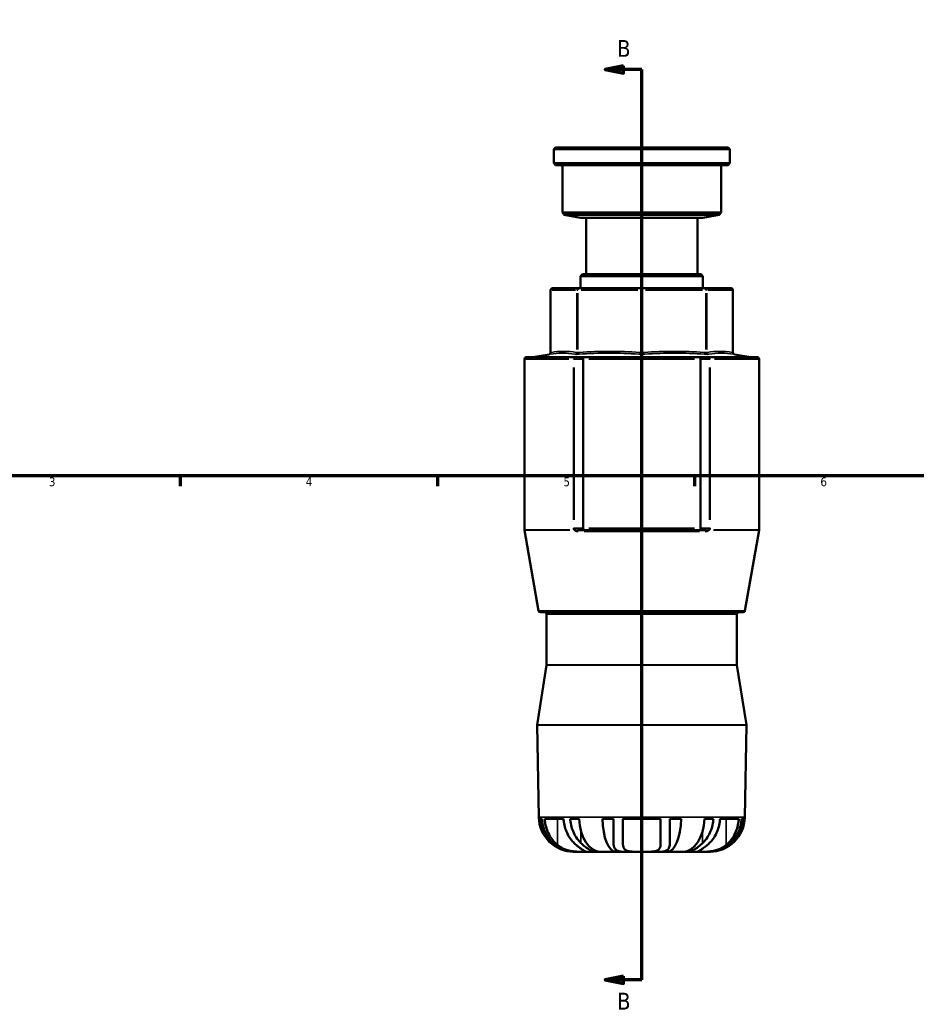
# Model space of a CAD drawing. Header units: millimetres. Extents: x -96 to 918, y -124 to 641.
# Tile 2 of 7: x 167 to 411, y -124 to 144. Entities that reach past the tile are written whole.
import ezdxf

# ---------------------------------------------------------------- set-up
doc = ezdxf.new("R2010")
doc.units = ezdxf.units.MM
for name, color, linetype, lineweight in [('Border (ANSI)', 7, 'Continuous', 70), ('Section Line (ANSI)', 7, 'Continuous', 70), ('Visible (ANSI)', 7, 'Continuous', 50), ('Visible Narrow (ANSI)', 7, 'Continuous', 35)]:
    doc.layers.add(name, color=color, linetype=linetype, lineweight=lineweight)
doc.styles.add('Label Text (ANSI)', font='tahoma.ttf')
doc.styles.add('Note Text (ANSI)', font='tahoma.ttf')

# ---------------------------------------------------------------- blocks, each defined once
blk = doc.blocks.new('Borders Default Border')
at = {"layer": 'Border (ANSI)'}
for p, q in [((210.25, 20), (210.25, 17.2)), ((280.33, 20), (280.33, 17.2)), ((350.42, 20), (350.42, 17.2))]:
    blk.add_line(p, q, dxfattribs=at)
at = {"layer": 'Border (ANSI)', "flags": 128}
blk.add_lwpolyline([(20, 20), (20, 574), (821, 574), (821, 20), (20, 20)], dxfattribs=at)
at = {"layer": 'Border (ANSI)', "color": 5, "true_color": 0x0000ff, "char_height": 2.4, "attachment_point": 7, "style": 'Note Text (ANSI)'}
for s, insert in [('3', (174.46, 17.15)), ('4', (244.45, 17.2)), ('5', (314.67, 17.15)), ('6', (384.69, 17.15))]:
    blk.add_mtext(s, dxfattribs=dict(at, insert=insert))
blk = doc.blocks.new('2dTransSection0')
at = {"layer": 'Section Line (ANSI)', "linetype": 'Continuous'}
for p, q in [((331.03, 131.73), (326.03, 130.73)), ((331.03, 129.73), (331.03, 131.73)), ((331.03, 130.73), (326.03, 130.73)), ((326.03, 130.73), (331.03, 129.73)), ((336.03, 130.73), (331.03, 130.73)), ((336.03, 121.75), (336.03, 130.73)), ((336.03, -117.4), (336.03, -108.42)), ((331.03, -116.4), (326.03, -117.4)), ((331.03, -117.4), (326.03, -117.4)), ((326.03, -117.4), (331.03, -118.4)), ((331.03, -118.4), (331.03, -116.4)), ((336.03, -117.4), (331.03, -117.4))]:
    blk.add_line(p, q, dxfattribs=at)
at = {"layer": 'Section Line (ANSI)'}
blk.add_line((336.03, -117.4), (336.03, 130.73), dxfattribs=at)
at = {"layer": 'Section Line (ANSI)', "linetype": 'Continuous', "flags": 128}
for points in [[(331.03, 131.73), (326.03, 130.73), (331.03, 129.73), (331.03, 131.73)], [(331.03, -116.4), (326.03, -117.4), (331.03, -118.4), (331.03, -116.4)]]:
    blk.add_lwpolyline(points, dxfattribs=at)
at = {"layer": 'Section Line (ANSI)'}
for points in [[(331.03, 131.73), (326.03, 130.73), (331.03, 129.73), (331.03, 131.73)], [(331.03, -116.4), (326.03, -117.4), (331.03, -118.4), (331.03, -116.4)]]:
    blk.add_solid(points, dxfattribs=at)
at = {"layer": 'Section Line (ANSI)', "char_height": 4.57, "attachment_point": 7, "style": 'Label Text (ANSI)'}
for insert in [(329.28, 134.23), (329.28, -125.48)]:
    blk.add_mtext('B', dxfattribs=dict(at, insert=insert))

msp = doc.modelspace()

# ---------------------------------------------------------------- linework, layer by layer
at = {"layer": 'Visible (ANSI)'}
for p, q in [((312.5312, 109.5288), (312.0312, 109.0288)), ((360.0312, 109.0288), (312.0312, 109.0288)), ((312.0312, 109.0288), (312.0312, 105.2288)), ((312.5312, 109.5288), (359.5312, 109.5288)), ((359.5312, 109.5288), (360.0312, 109.0288)), ((360.0312, 109.0288), (360.0312, 105.2288)), ((312.0312, 105.2288), (360.0312, 105.2288)), ((312.5312, 104.7288), (312.0312, 105.2288)), ((359.5312, 104.7288), (312.5312, 104.7288)), ((314.4312, 104.7288), (314.4312, 91.7888)), ((357.6312, 104.7288), (357.6312, 91.7888)), ((359.5312, 104.7288), (360.0312, 105.2288)), ((314.4312, 91.7888), (357.6312, 91.7888)), ((314.922, 91.1934), (314.4312, 91.7888)), ((357.1404, 91.1934), (357.6312, 91.7888)), ((357.1404, 91.1934), (314.922, 91.1934)), ((319.3712, 90.3288), (314.922, 91.1934)), ((319.3712, 90.3288), (352.6913, 90.3288)), ((320.8857, 90.3288), (320.8857, 74.9688)), ((351.1767, 90.3288), (351.1767, 74.9688)), ((352.6913, 90.3288), (357.1404, 91.1934)), ((319.8712, 74.9688), (319.3712, 74.4688)), ((352.6913, 74.4688), (319.3712, 74.4688)), ((319.3712, 74.4688), (319.3712, 71.1288)), ((319.8712, 74.9688), (352.1913, 74.9688)), ((352.1913, 74.9688), (352.6913, 74.4688)), ((352.6913, 74.4688), (352.6913, 71.1288)), ((311.1774, 70.6288), (311.1774, 53.6215)), ((318.8105, 71.1288), (311.6774, 71.1288)), ((336.0312, 71.1288), (318.8105, 71.1288)), ((353.252, 71.1288), (336.0312, 71.1288)), ((360.385, 71.1288), (353.252, 71.1288)), ((360.885, 70.6288), (360.885, 53.6215)), ((304.0312, 51.8368), (304.0312, 5.2541)), ((304.5312, 52.3368), (317.6866, 52.3368)), ((310.7642, 53.1291), (306.3143, 52.3444)), ((318.0439, 52.3368), (317.6866, 52.3368)), ((320.3813, 52.3368), (318.0439, 52.3368)), ((320.0312, 51.8368), (320.0312, 5.7104)), ((351.6811, 52.3368), (320.3813, 52.3368)), ((354.0185, 52.3368), (351.6811, 52.3368)), ((352.0312, 51.8368), (352.0312, 5.7104)), ((354.3758, 52.3368), (354.0185, 52.3368)), ((354.3758, 52.3368), (367.5312, 52.3368)), ((361.2982, 53.1291), (365.7481, 52.3444)), ((368.0312, 51.8368), (368.0312, 5.2541)), ((307.9084, -16.778), (304.0388, 5.1673)), ((320.3813, 5.2104), (318.4712, 5.2104)), ((320.3813, 5.2104), (351.6811, 5.2104)), ((351.6811, 5.2104), (353.5912, 5.2104)), ((364.1541, -16.778), (368.0236, 5.1673)), ((363.6617, -17.1912), (308.4008, -17.1912)), ((310.1112, -17.6912), (310.1112, -31.5519)), ((361.9512, -17.6912), (361.9512, -31.5519)), ((310.1051, -31.63), (307.538, -47.8681)), ((361.9574, -31.63), (364.5244, -47.8681)), ((307.9698, -73.0388), (307.532, -47.9549)), ((364.0926, -73.0388), (364.5305, -47.9549)), ((308.8351, -73.5112), (308.2296, -73.5112)), ((314.7148, -73.5112), (309.5948, -73.5112)), ((318.9606, -73.5112), (316.5151, -73.5112)), ((328.3512, -73.5112), (325.3002, -73.5112)), ((328.3512, -73.5112), (328.3512, -80.0807)), ((341.1512, -73.5112), (330.9112, -73.5112)), ((330.9112, -80.6183), (330.9112, -73.5112)), ((341.1512, -73.5112), (341.1512, -80.6183)), ((343.7112, -80.0807), (343.7112, -73.5112)), ((346.7622, -73.5112), (343.7112, -73.5112)), ((355.5473, -73.5112), (353.1018, -73.5112)), ((362.4676, -73.5112), (357.3476, -73.5112)), ((363.8328, -73.5112), (363.2273, -73.5112)), ((317.7263, -82.4712), (317.5684, -82.4712)), ((317.7263, -82.4712), (317.7263, -82.4642)), ((318.135, -82.4712), (317.7263, -82.4712)), ((320.0419, -82.4712), (318.135, -82.4712)), ((323.1521, -82.4712), (320.0419, -82.4712)), ((323.1521, -82.4712), (323.1521, -82.0856)), ((324.7917, -82.4712), (323.1521, -82.4712)), ((328.9658, -82.4712), (324.7917, -82.4712)), ((328.9658, -82.4712), (328.9658, -81.8902)), ((331.0141, -82.4712), (328.9658, -82.4712)), ((336.0312, -82.4712), (331.0141, -82.4712)), ((341.0483, -82.4712), (336.0312, -82.4712)), ((343.0966, -82.4712), (341.0483, -82.4712)), ((343.0966, -82.4712), (343.0966, -81.8902)), ((347.2707, -82.4712), (343.0966, -82.4712)), ((348.9103, -82.4712), (347.2707, -82.4712)), ((348.9103, -82.4712), (348.9103, -82.0856)), ((352.0205, -82.4712), (348.9103, -82.4712)), ((353.9274, -82.4712), (352.0205, -82.4712)), ((354.3361, -82.4712), (353.9274, -82.4712)), ((354.3361, -82.4712), (354.3361, -82.4642)), ((354.4941, -82.4712), (354.3361, -82.4712))]:
    msp.add_line(p, q, dxfattribs=at)
for centre, radius, start, end in [((311.6774, 70.6288), 0.5, 90, 180), ((360.385, 70.6288), 0.5, 0, 90), ((304.5312, 51.8368), 0.5, 90, 180), ((306.2275, 52.8368), 0.5, 270, 280), ((310.6774, 53.6215), 0.5, 280, 0), ((361.385, 53.6215), 0.5, 180, 260), ((365.835, 52.8368), 0.5, 260, 270), ((367.5312, 51.8368), 0.5, 0, 90), ((304.5312, 5.2541), 0.5, 180, 190), ((367.5312, 5.2541), 0.5, 350, 0), ((308.4008, -16.6912), 0.5, 190, 270), ((309.6112, -17.6912), 0.5, 0, 90), ((362.4512, -17.6912), 0.5, 90, 180), ((363.6617, -16.6912), 0.5, 270, 350), ((309.6112, -31.5519), 0.5, 351.016557, 0), ((362.4512, -31.5519), 0.5, 180, 188.983443), ((308.0319, -47.9462), 0.5, 171.016557, 181), ((364.0305, -47.9462), 0.5, 359, 8.983443), ((317.5684, -72.8712), 9.6, 181, 270), ((354.4941, -72.8712), 9.6, 270, 359)]:
    msp.add_arc(centre, radius, start, end, dxfattribs=at)
for centre, major_axis, ratio, start_param, end_param in [((320.3813, 51.8368), (0, 0.5), 0.70020754, 0, 1.57079633), ((351.6811, 51.8368), (0, -0.5), 0.70020754, 1.57079633, 3.14159265), ((320.3813, 5.7104), (0, 0.5), 0.70020754, 1.57079633, 3.14159265), ((351.6811, 5.7104), (0, 0.5), 0.70020754, 3.14159265, 4.71238898), ((317.7263, -72.8712), (0, -9.6), 0.99144486, 4.77910513, 6.28318531), ((324.7917, -72.8712), (0, -9.6), 0.60876143, 4.77910513, 6.28318531), ((328.9658, -72.8712), (0, -9.6), 0.38268343, 4.77910513, 6.28318531), ((343.0966, -72.8712), (0, -9.6), 0.38268343, 0, 1.50408018), ((347.2707, -72.8712), (0, -9.6), 0.60876143, 0, 1.50408018), ((354.3361, -72.8712), (0, -9.6), 0.99144486, 0, 1.50408018)]:
    msp.add_ellipse(centre, major_axis=major_axis, ratio=ratio, start_param=start_param, end_param=end_param, dxfattribs=at)
for points, knots in [([(308.8351, -73.5112), (308.8588, -73.9051), (308.9058, -74.3111), (309.0857, -75.3336), (309.2537, -75.942), (309.6502, -77.0257), (309.9169, -77.5995), (310.5507, -78.6682), (310.9177, -79.163), (311.4362, -79.7473), (311.5975, -79.9162), (311.7679, -80.0807)], [0.062263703, 0.062263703, 0.062263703, 0.062263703, 0.174710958, 0.174710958, 0.349421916, 0.349421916, 0.527641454, 0.527641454, 0.705860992, 0.705860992, 0.778602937, 0.778602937, 0.778602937, 0.778602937]), ([(313.0479, -80.6183), (312.6739, -80.3096), (312.3274, -79.968), (311.6616, -79.2075), (311.2983, -78.7103), (310.6712, -77.6385), (310.4076, -77.0637), (310.0132, -75.9737), (309.8453, -75.3587), (309.6653, -74.3233), (309.6183, -73.911), (309.5948, -73.5112)], [4.988854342, 4.988854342, 4.988854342, 4.988854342, 5.135317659, 5.135317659, 5.313275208, 5.313275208, 5.491232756, 5.491232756, 5.667658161, 5.667658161, 5.781811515, 5.781811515, 5.781811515, 5.781811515]), ([(314.7148, -73.5112), (314.7383, -73.911), (314.7853, -74.3233), (314.9653, -75.3587), (315.1332, -75.9737), (315.5276, -77.0637), (315.7912, -77.6385), (316.4183, -78.7103), (316.7816, -79.2075), (317.4474, -79.968), (317.7939, -80.3096), (318.1679, -80.6183)], [0.062272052, 0.062272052, 0.062272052, 0.062272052, 0.176425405, 0.176425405, 0.35285081, 0.35285081, 0.530808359, 0.530808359, 0.708765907, 0.708765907, 0.855229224, 0.855229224, 0.855229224, 0.855229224]), ([(319.4479, -80.0807), (319.2775, -79.9162), (319.1162, -79.7473), (318.5977, -79.163), (318.2307, -78.6682), (317.5969, -77.5995), (317.3302, -77.0257), (316.9337, -75.942), (316.7657, -75.3336), (316.5858, -74.3111), (316.5388, -73.9051), (316.5151, -73.5112)], [5.354140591, 5.354140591, 5.354140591, 5.354140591, 5.426882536, 5.426882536, 5.605102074, 5.605102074, 5.783321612, 5.783321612, 5.95803257, 5.95803257, 6.070479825, 6.070479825, 6.070479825, 6.070479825]), ([(355.5473, -73.5112), (355.5236, -73.9051), (355.4767, -74.3111), (355.2967, -75.3336), (355.1287, -75.942), (354.7323, -77.0257), (354.4655, -77.5995), (353.8317, -78.6682), (353.4647, -79.163), (352.9462, -79.7473), (352.785, -79.9162), (352.6146, -80.0807)], [0.062263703, 0.062263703, 0.062263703, 0.062263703, 0.174710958, 0.174710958, 0.349421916, 0.349421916, 0.527641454, 0.527641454, 0.705860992, 0.705860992, 0.778602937, 0.778602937, 0.778602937, 0.778602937]), ([(353.8946, -80.6183), (354.2685, -80.3096), (354.6151, -79.968), (355.2808, -79.2075), (355.6442, -78.7103), (356.2712, -77.6385), (356.5348, -77.0637), (356.9293, -75.9737), (357.0971, -75.3587), (357.2771, -74.3233), (357.3241, -73.911), (357.3476, -73.5112)], [4.988854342, 4.988854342, 4.988854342, 4.988854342, 5.135317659, 5.135317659, 5.313275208, 5.313275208, 5.491232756, 5.491232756, 5.667658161, 5.667658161, 5.781811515, 5.781811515, 5.781811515, 5.781811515]), ([(362.4676, -73.5112), (362.4441, -73.911), (362.3971, -74.3233), (362.2171, -75.3587), (362.0493, -75.9737), (361.6548, -77.0637), (361.3912, -77.6385), (360.7642, -78.7103), (360.4008, -79.2075), (359.7351, -79.968), (359.3885, -80.3096), (359.0146, -80.6183)], [0.062272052, 0.062272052, 0.062272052, 0.062272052, 0.176425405, 0.176425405, 0.35285081, 0.35285081, 0.530808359, 0.530808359, 0.708765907, 0.708765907, 0.855229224, 0.855229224, 0.855229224, 0.855229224]), ([(360.2946, -80.0807), (360.465, -79.9162), (360.6262, -79.7473), (361.1447, -79.163), (361.5117, -78.6682), (362.1455, -77.5995), (362.4123, -77.0257), (362.8087, -75.942), (362.9767, -75.3336), (363.1567, -74.3111), (363.2036, -73.9051), (363.2273, -73.5112)], [5.354140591, 5.354140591, 5.354140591, 5.354140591, 5.426882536, 5.426882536, 5.605102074, 5.605102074, 5.783321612, 5.783321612, 5.95803257, 5.95803257, 6.070479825, 6.070479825, 6.070479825, 6.070479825]), ([(311.7679, -80.0807), (312.1736, -80.4724), (312.6264, -80.8262), (313.4223, -81.319), (313.7339, -81.4858), (314.3028, -81.7456), (314.5533, -81.8462), (315.0938, -82.035), (315.3836, -82.1201), (316.1702, -82.3102), (316.6666, -82.3879), (317.4922, -82.4589), (317.8174, -82.4712), (318.135, -82.4712)], [-0.864997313, -0.864997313, -0.864997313, -0.864997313, -0.682105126, -0.682105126, -0.573308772, -0.573308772, -0.491667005, -0.491667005, -0.401116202, -0.401116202, -0.249465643, -0.249465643, -0.147924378, -0.147924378, -0.147924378, -0.147924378]), ([(323.1521, -82.4712), (323.1391, -82.4712), (323.1251, -82.4707), (322.9752, -82.4597), (322.7664, -82.4033), (322.3328, -82.2138), (322.1546, -82.1245), (321.7832, -81.9146), (321.5945, -81.7986), (321.1264, -81.4871), (320.8411, -81.2795), (320.1857, -80.7587), (319.815, -80.4351), (319.4479, -80.0807)], [-0.895980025, -0.895980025, -0.895980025, -0.895980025, -0.875027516, -0.875027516, -0.684891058, -0.684891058, -0.575321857, -0.575321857, -0.476253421, -0.476253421, -0.34137973, -0.34137973, -0.174811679, -0.174811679, -0.174811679, -0.174811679]), ([(328.3512, -80.0807), (328.3512, -80.3607), (328.3731, -80.6215), (328.4785, -81.1274), (328.5685, -81.3655), (328.788, -81.7088), (328.8938, -81.831), (329.1475, -82.0467), (329.2954, -82.1385), (329.7153, -82.3254), (330.0081, -82.3976), (330.5529, -82.4606), (330.7775, -82.4712), (331.0141, -82.4712)], [-0.881347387, -0.881347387, -0.881347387, -0.881347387, -0.750862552, -0.750862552, -0.605127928, -0.605127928, -0.507863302, -0.507863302, -0.408206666, -0.408206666, -0.259192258, -0.259192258, -0.164881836, -0.164881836, -0.164881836, -0.164881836]), ([(341.0483, -82.4712), (341.3452, -82.4712), (341.6217, -82.4544), (342.1969, -82.3659), (342.4759, -82.282), (342.8454, -82.0893), (342.9634, -82.0087), (343.1591, -81.8355), (343.2396, -81.7462), (343.3997, -81.5239), (343.4726, -81.3861), (343.6582, -80.9046), (343.7112, -80.5163), (343.7112, -80.0807)], [-0.719269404, -0.719269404, -0.719269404, -0.719269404, -0.600968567, -0.600968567, -0.451674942, -0.451674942, -0.368564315, -0.368564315, -0.296050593, -0.296050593, -0.203719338, -0.203719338, 0, 0, 0, 0]), ([(352.6146, -80.0807), (352.5384, -80.1542), (352.4621, -80.2264), (351.9549, -80.6968), (351.5239, -81.0516), (350.9025, -81.5083), (350.6981, -81.6485), (350.3339, -81.8811), (350.1726, -81.9768), (349.8273, -82.1662), (349.6516, -82.2507), (349.2279, -82.4259), (349.0304, -82.4712), (348.9103, -82.4712)], [-0.753906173, -0.753906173, -0.753906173, -0.753906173, -0.719574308, -0.719574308, -0.526013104, -0.526013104, -0.426423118, -0.426423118, -0.339709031, -0.339709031, -0.228572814, -0.228572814, -0.035128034, -0.035128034, -0.035128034, -0.035128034]), ([(353.9274, -82.4712), (354.4276, -82.4712), (354.9433, -82.4405), (355.8744, -82.3084), (356.2787, -82.2256), (356.9639, -82.0363), (357.2451, -81.9437), (357.8128, -81.7247), (358.0968, -81.5972), (358.8349, -81.2163), (359.2666, -80.9391), (359.8855, -80.4556), (360.0958, -80.2726), (360.2946, -80.0807)], [-0.982647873, -0.982647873, -0.982647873, -0.982647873, -0.82213002, -0.82213002, -0.697745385, -0.697745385, -0.60845376, -0.60845376, -0.513362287, -0.513362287, -0.35244579, -0.35244579, -0.262483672, -0.262483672, -0.262483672, -0.262483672]), ([(320.0419, -82.4712), (319.9718, -82.4712), (319.8965, -82.4712), (319.475, -82.471), (319.0503, -82.4721), (318.0343, -82.4323), (317.4437, -82.3863), (316.4, -82.2031), (315.9732, -82.1011), (315.1736, -81.843), (314.8073, -81.696), (313.9949, -81.2967), (313.57, -81.0299), (313.1404, -80.6937), (313.0939, -80.6563), (313.0479, -80.6183)], [-1.804506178, -1.804506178, -1.804506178, -1.804506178, -1.759360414, -1.759360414, -1.567219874, -1.567219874, -1.359324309, -1.359324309, -1.217316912, -1.217316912, -1.08975086, -1.08975086, -0.920881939, -0.920881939, -0.900106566, -0.900106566, -0.900106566, -0.900106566]), ([(318.1679, -80.6183), (318.3876, -80.7998), (318.5993, -80.9669), (319.1015, -81.3485), (319.385, -81.5497), (319.8632, -81.8713), (320.0608, -81.9961), (320.4339, -82.225), (320.5828, -82.3105), (320.7629, -82.4366), (320.748, -82.4578), (320.5042, -82.4729), (320.3104, -82.4712), (320.0419, -82.4712)], [-2.707799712, -2.707799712, -2.707799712, -2.707799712, -2.611616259, -2.611616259, -2.468131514, -2.468131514, -2.342004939, -2.342004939, -2.181335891, -2.181335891, -1.977272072, -1.977272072, -1.804506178, -1.804506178, -1.804506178, -1.804506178]), ([(336.0312, -82.4712), (336.0162, -82.4712), (336.0012, -82.4712), (335.3708, -82.4712), (334.7622, -82.4739), (333.5781, -82.4482), (333.0202, -82.4157), (332.2046, -82.2584), (331.9146, -82.1636), (331.4729, -81.9161), (331.312, -81.7755), (331.0392, -81.3974), (330.9542, -81.1483), (330.9154, -80.7869), (330.9112, -80.7042), (330.9112, -80.6183)], [-1.752702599, -1.752702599, -1.752702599, -1.752702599, -1.748021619, -1.748021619, -1.556153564, -1.556153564, -1.35132498, -1.35132498, -1.204744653, -1.204744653, -1.078184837, -1.078184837, -0.918442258, -0.918442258, -0.87322822, -0.87322822, -0.87322822, -0.87322822]), ([(341.1512, -80.6183), (341.1512, -80.692), (341.1481, -80.7633), (341.1156, -81.1208), (341.0337, -81.3759), (340.7646, -81.761), (340.6062, -81.9035), (340.1721, -82.1535), (339.8885, -82.2495), (339.0937, -82.4096), (338.5521, -82.4446), (337.3464, -82.4748), (336.6924, -82.4712), (336.0312, -82.4712)], [-2.632951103, -2.632951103, -2.632951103, -2.632951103, -2.594034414, -2.594034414, -2.431862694, -2.431862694, -2.305068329, -2.305068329, -2.159820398, -2.159820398, -1.958933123, -1.958933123, -1.752702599, -1.752702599, -1.752702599, -1.752702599]), ([(352.0205, -82.4712), (351.9912, -82.4712), (351.9628, -82.4712), (351.6486, -82.4712), (351.4608, -82.4735), (351.2933, -82.4433), (351.3314, -82.4064), (351.5992, -82.24), (351.7659, -82.1426), (352.167, -81.8913), (352.3864, -81.7484), (352.9416, -81.363), (353.2864, -81.1079), (353.7278, -80.7549), (353.8107, -80.6876), (353.8946, -80.6183)], [-1.766286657, -1.766286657, -1.766286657, -1.766286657, -1.747869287, -1.747869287, -1.55642376, -1.55642376, -1.351095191, -1.351095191, -1.206509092, -1.206509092, -1.079974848, -1.079974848, -0.917633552, -0.917633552, -0.880765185, -0.880765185, -0.880765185, -0.880765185]), ([(359.0146, -80.6183), (358.8819, -80.7279), (358.7451, -80.8324), (358.2273, -81.1984), (357.8149, -81.434), (357.0104, -81.797), (356.6345, -81.9337), (355.7917, -82.1772), (355.3322, -82.2702), (354.2757, -82.4198), (353.7071, -82.4499), (352.7322, -82.474), (352.3293, -82.4712), (352.0205, -82.4712)], [-2.652104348, -2.652104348, -2.652104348, -2.652104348, -2.594237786, -2.594237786, -2.439296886, -2.439296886, -2.313053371, -2.313053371, -2.163200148, -2.163200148, -1.960498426, -1.960498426, -1.766286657, -1.766286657, -1.766286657, -1.766286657])]:
    msp.add_open_spline(points, degree=3, knots=knots, dxfattribs=at)
at = {"layer": 'Visible Narrow (ANSI)'}
for p, q in [((311.2118, 70.6288), (311.1775, 70.6288)), ((311.5721, 70.6288), (317.9919, 70.6288)), ((318.6011, 70.6288), (318.3564, 70.6288)), ((319.4802, 70.6288), (334.9788, 70.6288)), ((336.2043, 70.6288), (335.8582, 70.6288)), ((337.0836, 70.6288), (352.5823, 70.6288)), ((353.706, 70.6288), (353.4613, 70.6288)), ((354.0706, 70.6288), (360.4903, 70.6288)), ((360.8849, 70.6288), (360.8507, 70.6288)), ((311.2155, 54.4841), (311.2155, 69.7791)), ((318.3485, 69.7791), (318.3485, 54.4841)), ((318.6191, 54.4841), (318.6191, 69.7791)), ((335.8399, 69.7791), (335.8399, 54.4841)), ((336.2226, 54.4841), (336.2226, 69.7791)), ((353.4433, 69.7791), (353.4433, 54.4841)), ((353.7139, 54.4841), (353.7139, 69.7791)), ((360.847, 69.7791), (360.847, 54.4841)), ((316.1823, 51.8368), (304.0672, 51.8368)), ((306.6802, 52.3444), (365.3823, 52.3444)), ((317.4075, 51.8368), (317.5687, 51.8368)), ((317.6969, 51.8368), (319.9084, 51.8368)), ((321.6312, 51.8368), (350.4312, 51.8368)), ((352.1541, 51.8368), (354.3655, 51.8368)), ((354.4937, 51.8368), (354.655, 51.8368)), ((367.9952, 51.8368), (355.8801, 51.8368)), ((317.3954, 49.5305), (317.3954, 8.0167)), ((317.5741, 8.0167), (317.5741, 49.5305)), ((354.4884, 49.5305), (354.4884, 8.0167)), ((354.667, 8.0167), (354.667, 49.5305)), ((317.4075, 5.7104), (317.5687, 5.7104)), ((319.9084, 5.7104), (317.6969, 5.7104)), ((350.4312, 5.7104), (321.6312, 5.7104)), ((354.3655, 5.7104), (352.1541, 5.7104)), ((354.4937, 5.7104), (354.655, 5.7104)), ((304.0677, 5.2541), (316.3251, 5.2541)), ((316.4598, 5.1673), (304.0757, 5.1673)), ((351.7608, 4.7972), (320.3016, 4.7972)), ((367.9867, 5.1673), (355.6026, 5.1673)), ((355.7373, 5.2541), (367.9947, 5.2541)), ((308.2546, -16.778), (363.8078, -16.778)), ((361.6321, -17.6912), (310.4303, -17.6912)), ((361.6382, -31.63), (310.4243, -31.63)), ((310.4303, -31.5519), (361.6321, -31.5519)), ((364.1796, -47.9549), (307.8829, -47.9549)), ((307.8888, -47.8681), (364.1736, -47.8681)), ((308.3153, -73.0388), (363.7471, -73.0388)), ((313.0479, -80.263), (313.0479, -73.8666)), ((359.0146, -80.263), (359.0146, -73.8666)), ((319.4479, -79.9145), (319.4479, -76.9235)), ((352.6146, -79.9145), (352.6146, -76.9235))]:
    msp.add_line(p, q, dxfattribs=at)
for centre, major_axis, ratio, start_param, end_param in [((311.6774, 70.6288), (0, 0.5), 0.92387953, 0.07853982, 1.49225651), ((318.8105, 70.6288), (0, 0.5), 0.92387953, 0.07853982, 1.49225651), ((318.8105, 70.6288), (0, 0.5), 0.38268343, 0.07853982, 1.49225651), ((336.0312, 70.6288), (0, 0.5), 0.38268343, 0.07853982, 1.49225651), ((336.0312, 70.6288), (0, 0.5), 0.38268343, 4.7909288, 6.20464549), ((353.252, 70.6288), (0, 0.5), 0.38268343, 4.7909288, 6.20464549), ((353.252, 70.6288), (0, 0.5), 0.92387953, 4.7909288, 6.20464549), ((360.385, 70.6288), (0, 0.5), 0.92387953, 4.7909288, 6.20464549), ((310.7535, 53.6344), (0.0837, -0.4929), 0.92193378, 0.07721965, 1.34502217), ((317.6866, 51.8368), (0, 0.5), 0.58236912, 0.07853982, 1.49225651), ((318.0439, 51.8368), (0, 0.5), 0.93969262, 0.07853982, 1.49225651), ((317.8866, 53.6344), (-0.0837, -0.4929), 0.92193378, 0.38790101, 1.65570353), ((318.4278, 53.6344), (0.0351, -0.4988), 0.38187747, 0.20569807, 1.4735006), ((335.6485, 53.6344), (-0.0351, -0.4988), 0.38187747, 0.25942258, 1.52722511), ((336.4139, 53.6344), (0.0351, -0.4988), 0.38187747, 4.7559602, 6.02376273), ((353.6347, 53.6344), (-0.0351, -0.4988), 0.38187747, 4.80968471, 6.07748723), ((354.1759, 53.6344), (0.0837, -0.4929), 0.92193378, 4.62748178, 5.8952843), ((354.0185, 51.8368), (0, 0.5), 0.93969262, 4.7909288, 6.20464549), ((354.3758, 51.8368), (0, 0.5), 0.58236912, 4.7909288, 6.20464549), ((361.3089, 53.6344), (-0.0837, -0.4929), 0.92193378, 4.93816313, 6.20596566), ((317.2624, 5.2541), (0.4029, 0.2961), 0.38635243, 5.23396103, 5.90939192), ((317.4152, 5.0804), (0.3444, 0.3625), 0.33772439, 5.29012599, 5.95987026), ((354.6472, 5.0804), (-0.3444, 0.3625), 0.3377244, 0.32331505, 0.99305932), ((354.8, 5.2541), (-0.4029, 0.2961), 0.38635243, 0.37379338, 1.04922427), ((318.4712, 4.7104), (0, 0.5), 0.5416484, 4.95673508, 6.21337214), ((353.5912, 4.7104), (0, 0.5), 0.5416484, 0.06981317, 1.32645023)]:
    msp.add_ellipse(centre, major_axis=major_axis, ratio=ratio, start_param=start_param, end_param=end_param, dxfattribs=at)
for points, knots in [([(318.3485, 53.6344), (318.2879, 53.6447), (318.2272, 53.6548), (317.0397, 53.8475), (315.9109, 53.9483), (314.782, 53.9483), (313.6531, 53.9483), (312.5242, 53.8475), (311.3368, 53.6548), (311.2761, 53.6447), (311.2155, 53.6344)], [1.72936717, 1.72936717, 1.72936717, 1.72936717, 1.77702139, 1.77702139, 2.66203107, 2.66203107, 2.66203107, 3.54704075, 3.54704075, 3.59469497, 3.59469497, 3.59469497, 3.59469497]), ([(335.8399, 53.6344), (335.6934, 53.6447), (335.547, 53.6548), (332.6802, 53.8475), (329.955, 53.9483), (327.2295, 53.9483), (324.504, 53.9483), (321.7788, 53.8475), (318.912, 53.6548), (318.7656, 53.6447), (318.6191, 53.6344)], [1.72936717, 1.72936717, 1.72936717, 1.72936717, 1.77702139, 1.77702139, 2.66203107, 2.66203107, 2.66203107, 3.54704075, 3.54704075, 3.59469497, 3.59469497, 3.59469497, 3.59469497]), ([(353.4433, 53.6344), (353.2969, 53.6447), (353.1504, 53.6548), (350.2836, 53.8475), (347.5584, 53.9483), (344.8329, 53.9483), (342.1075, 53.9483), (339.3823, 53.8475), (336.5155, 53.6548), (336.369, 53.6447), (336.2226, 53.6344)], [1.72936717, 1.72936717, 1.72936717, 1.72936717, 1.77702139, 1.77702139, 2.66203107, 2.66203107, 2.66203107, 3.54704075, 3.54704075, 3.59469497, 3.59469497, 3.59469497, 3.59469497]), ([(360.847, 53.6344), (360.7863, 53.6447), (360.7257, 53.6548), (359.5382, 53.8475), (358.4094, 53.9483), (357.2804, 53.9483), (356.1515, 53.9483), (355.0227, 53.8475), (353.8352, 53.6548), (353.7746, 53.6447), (353.7139, 53.6344)], [1.72936717, 1.72936717, 1.72936717, 1.72936717, 1.77702139, 1.77702139, 2.66203107, 2.66203107, 2.66203107, 3.54704075, 3.54704075, 3.59469497, 3.59469497, 3.59469497, 3.59469497]), ([(310.7642, 53.1291), (310.7643, 53.1291), (310.7709, 53.1302), (310.7968, 53.1346), (310.8157, 53.1378), (310.8403, 53.142)], [-0.0392960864, -0.0392960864, -0.0392960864, -0.0392960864, -0.0193402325, -0.0193402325, 0, 0, 0, 0]), ([(310.8403, 53.142), (310.901, 53.1523), (310.9616, 53.1623), (312.1488, 53.3551), (313.2755, 53.4559), (314.4003, 53.4559), (315.525, 53.4559), (316.6477, 53.3551), (317.8283, 53.1623), (317.8886, 53.1523), (317.9489, 53.142)], [-3.59469497, -3.59469497, -3.59469497, -3.59469497, -3.54704075, -3.54704075, -2.66203107, -2.66203107, -2.66203107, -1.77702139, -1.77702139, -1.72936717, -1.72936717, -1.72936717, -1.72936717]), ([(311.2155, 53.6344), (311.2031, 53.6302), (311.1937, 53.627), (311.1807, 53.6226), (311.1774, 53.6215), (311.1774, 53.6215)], [0, 0, 0, 0, 0.0193402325, 0.0193402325, 0.0392960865, 0.0392960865, 0.0392960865, 0.0392960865]), ([(317.9489, 53.142), (317.9847, 53.1358), (318.033, 53.1318), (318.156, 53.1282), (318.2328, 53.129), (318.372, 53.1346), (318.429, 53.1378), (318.4882, 53.142)], [-0.0785940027, -0.0785940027, -0.0785940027, -0.0785940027, -0.0502846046, -0.0502846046, -0.0193402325, -0.0193402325, 0, 0, 0, 0]), ([(318.6191, 53.6344), (318.5894, 53.6302), (318.5608, 53.627), (318.4911, 53.6214), (318.4525, 53.6206), (318.3908, 53.6242), (318.3665, 53.6282), (318.3485, 53.6344)], [0, 0, 0, 0, 0.0193402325, 0.0193402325, 0.0502846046, 0.0502846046, 0.0785940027, 0.0785940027, 0.0785940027, 0.0785940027]), ([(318.4882, 53.142), (318.6343, 53.1523), (318.7804, 53.1623), (321.6399, 53.3551), (324.356, 53.4559), (327.0714, 53.4559), (329.7868, 53.4559), (332.5012, 53.3551), (335.3579, 53.1623), (335.5039, 53.1523), (335.6498, 53.142)], [-3.59469497, -3.59469497, -3.59469497, -3.59469497, -3.54704075, -3.54704075, -2.66203107, -2.66203107, -2.66203107, -1.77702139, -1.77702139, -1.72936717, -1.72936717, -1.72936717, -1.72936717]), ([(335.6498, 53.142), (335.7365, 53.1358), (335.8285, 53.1318), (336.0241, 53.1282), (336.128, 53.129), (336.2917, 53.1346), (336.3534, 53.1378), (336.4126, 53.142)], [-0.0785940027, -0.0785940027, -0.0785940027, -0.0785940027, -0.0502846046, -0.0502846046, -0.0193402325, -0.0193402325, 0, 0, 0, 0]), ([(336.2226, 53.6344), (336.1928, 53.6302), (336.1619, 53.627), (336.0798, 53.6214), (336.0276, 53.6206), (335.9295, 53.6242), (335.8834, 53.6282), (335.8399, 53.6344)], [0, 0, 0, 0, 0.0193402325, 0.0193402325, 0.0502846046, 0.0502846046, 0.0785940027, 0.0785940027, 0.0785940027, 0.0785940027]), ([(336.4126, 53.142), (336.5585, 53.1523), (336.7045, 53.1623), (339.5612, 53.3551), (342.2756, 53.4559), (344.9911, 53.4559), (347.7065, 53.4559), (350.4226, 53.3551), (353.282, 53.1623), (353.4281, 53.1523), (353.5742, 53.142)], [-3.59469497, -3.59469497, -3.59469497, -3.59469497, -3.54704075, -3.54704075, -2.66203107, -2.66203107, -2.66203107, -1.77702139, -1.77702139, -1.72936717, -1.72936717, -1.72936717, -1.72936717]), ([(353.7139, 53.6344), (353.7016, 53.6302), (353.6864, 53.627), (353.6401, 53.6214), (353.6049, 53.6206), (353.5278, 53.6242), (353.4868, 53.6282), (353.4433, 53.6344)], [0, 0, 0, 0, 0.0193402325, 0.0193402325, 0.0502846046, 0.0502846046, 0.0785940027, 0.0785940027, 0.0785940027, 0.0785940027]), ([(353.5742, 53.142), (353.661, 53.1358), (353.7427, 53.1318), (353.8964, 53.1282), (353.9666, 53.129), (354.0588, 53.1346), (354.0891, 53.1378), (354.1135, 53.142)], [-0.0785940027, -0.0785940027, -0.0785940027, -0.0785940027, -0.0502846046, -0.0502846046, -0.0193402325, -0.0193402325, 0, 0, 0, 0]), ([(354.1135, 53.142), (354.1738, 53.1523), (354.2342, 53.1623), (355.4148, 53.3551), (356.5374, 53.4559), (357.6622, 53.4559), (358.7869, 53.4559), (359.9137, 53.3551), (361.1008, 53.1623), (361.1615, 53.1523), (361.2221, 53.142)], [-3.59469497, -3.59469497, -3.59469497, -3.59469497, -3.54704075, -3.54704075, -2.66203107, -2.66203107, -2.66203107, -1.77702139, -1.77702139, -1.72936717, -1.72936717, -1.72936717, -1.72936717]), ([(360.885, 53.6215), (360.885, 53.6215), (360.884, 53.6218), (360.8769, 53.6242), (360.865, 53.6282), (360.847, 53.6344)], [0.0392960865, 0.0392960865, 0.0392960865, 0.0392960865, 0.0502846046, 0.0502846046, 0.0785940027, 0.0785940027, 0.0785940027, 0.0785940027]), ([(361.2221, 53.142), (361.2581, 53.1358), (361.2818, 53.1318), (361.2962, 53.1294), (361.2982, 53.1291), (361.2982, 53.1291)], [-0.0785940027, -0.0785940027, -0.0785940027, -0.0785940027, -0.0502846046, -0.0502846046, -0.0392960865, -0.0392960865, -0.0392960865, -0.0392960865]), ([(317.3954, 5.7104), (317.3954, 5.678), (317.3977, 5.6456), (317.4078, 5.572), (317.4172, 5.5311), (317.4473, 5.4362), (317.471, 5.3838), (317.515, 5.3069), (317.5325, 5.2799), (317.5512, 5.2541)], [0, 0, 0, 0, 0.0097113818, 0.0097113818, 0.0224055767, 0.0224055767, 0.040330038, 0.040330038, 0.0507353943, 0.0507353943, 0.0507353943, 0.0507353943]), ([(317.6805, 5.4822), (317.6678, 5.4951), (317.6558, 5.5086), (317.6258, 5.5471), (317.6096, 5.5733), (317.589, 5.6207), (317.5825, 5.6412), (317.5756, 5.678), (317.5741, 5.6942), (317.5741, 5.7104)], [-0.0507353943, -0.0507353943, -0.0507353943, -0.0507353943, -0.040330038, -0.040330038, -0.0224055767, -0.0224055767, -0.0097113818, -0.0097113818, 0, 0, 0, 0]), ([(318.4712, 5.2104), (318.3712, 5.2104), (318.2709, 5.219), (318.086, 5.2546), (318.0008, 5.2792), (317.871, 5.3369), (317.8232, 5.3634), (317.7801, 5.3954)], [0.720398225, 0.720398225, 0.720398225, 0.720398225, 0.774296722, 0.774296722, 0.82173141, 0.82173141, 0.85137809, 0.85137809, 0.85137809, 0.85137809]), ([(354.2823, 5.3954), (354.2526, 5.3733), (354.2205, 5.3538), (354.1336, 5.3089), (354.0768, 5.287), (353.9684, 5.2543), (353.9171, 5.2425), (353.7848, 5.2194), (353.7032, 5.2121), (353.6115, 5.2104), (353.6014, 5.2104), (353.5912, 5.2104)], [0, 0, 0, 0, 0.020490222, 0.020490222, 0.053274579, 0.053274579, 0.081567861, 0.081567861, 0.125512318, 0.125512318, 0.130979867, 0.130979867, 0.130979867, 0.130979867]), ([(354.4884, 5.7104), (354.4884, 5.6942), (354.4868, 5.678), (354.48, 5.6416), (354.4737, 5.6215), (354.4536, 5.5746), (354.4377, 5.5486), (354.4076, 5.5097), (354.3952, 5.4956), (354.3819, 5.4822)], [0, 0, 0, 0, 0.0097113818, 0.0097113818, 0.0221700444, 0.0221700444, 0.0399060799, 0.0399060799, 0.0507354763, 0.0507354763, 0.0507354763, 0.0507354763]), ([(354.5113, 5.2541), (354.5307, 5.2809), (354.5489, 5.3091), (354.5929, 5.3869), (354.6162, 5.4389), (354.6456, 5.5326), (354.6548, 5.5728), (354.6648, 5.6456), (354.667, 5.678), (354.667, 5.7104)], [-0.0507354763, -0.0507354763, -0.0507354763, -0.0507354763, -0.0399060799, -0.0399060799, -0.0221700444, -0.0221700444, -0.0097113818, -0.0097113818, 0, 0, 0, 0]), ([(317.6974, 5.1673), (317.7639, 5.1032), (317.837, 5.0502), (318.0341, 4.9349), (318.1624, 4.8857), (318.4395, 4.8145), (318.5892, 4.7972), (318.7379, 4.7972)], [-0.85137809, -0.85137809, -0.85137809, -0.85137809, -0.82173141, -0.82173141, -0.774296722, -0.774296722, -0.720398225, -0.720398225, -0.720398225, -0.720398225]), ([(353.3245, 4.7972), (353.3396, 4.7972), (353.3547, 4.7974), (353.4912, 4.8007), (353.613, 4.8153), (353.8111, 4.8615), (353.8881, 4.8851), (354.0515, 4.9504), (354.1374, 4.9943), (354.2699, 5.084), (354.3191, 5.123), (354.365, 5.1673)], [-0.130979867, -0.130979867, -0.130979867, -0.130979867, -0.125512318, -0.125512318, -0.081567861, -0.081567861, -0.053274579, -0.053274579, -0.020490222, -0.020490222, 0, 0, 0, 0])]:
    msp.add_open_spline(points, degree=3, knots=knots, dxfattribs=at)
for points in [[(317.7801, 5.3954), (317.7441, 5.4222), (317.7109, 5.4515), (317.6805, 5.4822)], [(354.3819, 5.4822), (354.3516, 5.4515), (354.3183, 5.4222), (354.2823, 5.3954)], [(317.5512, 5.2541), (317.5957, 5.2234), (317.6445, 5.1941), (317.6974, 5.1673)], [(354.365, 5.1673), (354.418, 5.1941), (354.4668, 5.2234), (354.5113, 5.2541)]]:
    msp.add_open_spline(points, degree=3, dxfattribs=at)

# ---------------------------------------------------------------- block references
msp.add_blockref('Borders Default Border', (0, 0))
at = {"layer": 'Section Line (ANSI)'}
msp.add_blockref('2dTransSection0', (0, 0), dxfattribs=at)

doc.saveas('drawing.dxf')
